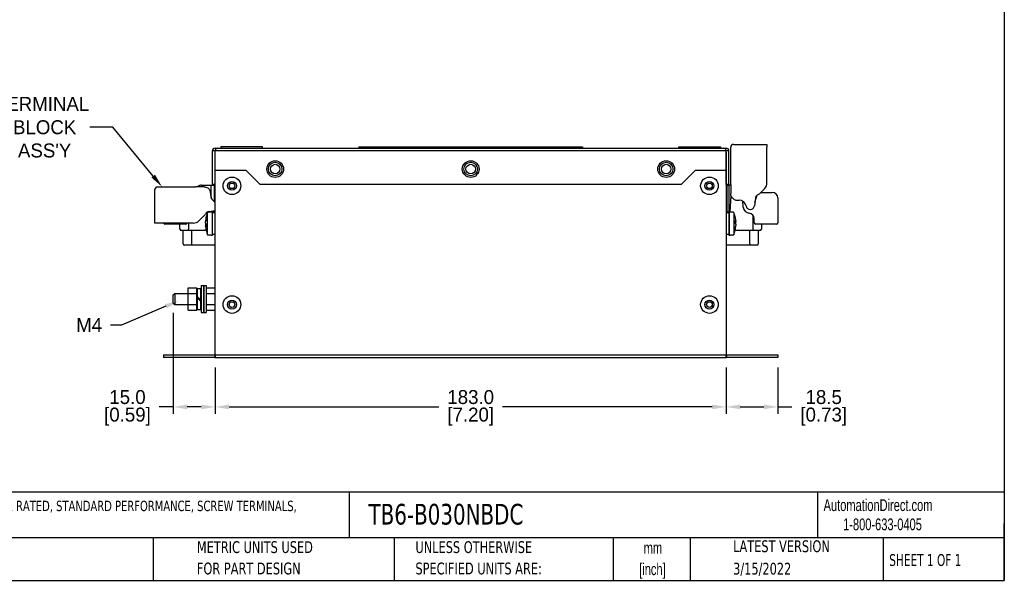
# Model space of a CAD drawing. Header units: millimetres. Extents: x 13 to 546, y 8 to 419.
# Tile 2 of 8: x 194 to 546, y 8 to 213. Entities that reach past the tile are written whole.
import ezdxf
from ezdxf import colors
from ezdxf.entities.mleader import LeaderData, LeaderLine
from ezdxf.math import Vec2, Vec3

# ---------------------------------------------------------------- set-up
doc = ezdxf.new("R2010")
doc.units = ezdxf.units.MM
doc.header["$LTSCALE"] = 2
doc.header["$PDSIZE"] = -1
for name, color, linetype in [('DIMENSIONS', 140, 'Continuous'), ('SLD-0', 179, 'Continuous'), ('TEXT', 140, 'Continuous')]:
    doc.layers.add(name, color=color, linetype=linetype)
doc.styles.add('SLDTEXTSTYLE0', font='TXT', dxfattribs={"width": 0.7})
doc.styles.add('SLDTEXTSTYLE1', font='TXT', dxfattribs={"width": 0.65})
doc.dimstyles.get("Standard").update_dxf_attribs({"dimtxt": 5, "dimasz": 5, "dimexe": 2.5, "dimexo": 3.5, "dimgap": 1, "dimtad": 0, "dimtih": 1, "dimtoh": 1, "dimdec": 1, "dimzin": 0, "dimdsep": 46, "dimtxsty": 'Standard', "dimcen": 0, "dimadec": 0, "dimazin": 0, "dimtfac": 1, "dimtdec": 1, "dimtofl": 0, "dimtmove": 0, "dimatfit": 3, "dimfxl": 0, "dimtolj": 1, "dimtzin": 0, "dimarcsym": 0})

# ---------------------------------------------------------------- blocks, each defined once
blk = doc.blocks.new('*D51')
at = {"layer": 'DEFPOINTS', "color": 0}
for p in [(248.51, 111.99), (263.51, 92.44), (248.51, 74.8)]:
    blk.add_point(p, dxfattribs=at)
at = {"layer": 'DIMENSIONS', "color": 0, "lineweight": -2}
for p, q in [((248.51, 108.49), (248.51, 72.3)), ((263.51, 88.94), (263.51, 72.3)), ((248.51, 74.8), (243.51, 74.8)), ((258.51, 74.8), (253.51, 74.8))]:
    blk.add_line(p, q, dxfattribs=at)
at = {"layer": 'DIMENSIONS', "color": 0}
for points in [[(253.51, 75.63), (253.51, 73.96), (248.51, 74.8)], [(258.51, 75.63), (258.51, 73.96), (263.51, 74.8)]]:
    blk.add_solid(points, dxfattribs=at)
at = {"layer": 'DIMENSIONS', "color": 0, "char_height": 5, "attachment_point": 5}
for s, insert in [('\\A1;15.0', (232.1, 78.3)), ('\\A1;[0.59]', (232.1, 71.3))]:
    blk.add_mtext(s, dxfattribs=dict(at, insert=insert))
blk = doc.blocks.new('*D52')
at = {"layer": 'DEFPOINTS', "color": 0}
for p in [(446.51, 92.44), (465.01, 92.44), (465.01, 74.8)]:
    blk.add_point(p, dxfattribs=at)
at = {"layer": 'DIMENSIONS', "color": 0, "lineweight": -2}
for p, q in [((446.51, 88.94), (446.51, 72.3)), ((465.01, 88.94), (465.01, 72.3)), ((451.51, 74.8), (460.01, 74.8)), ((465.01, 74.8), (470.01, 74.8))]:
    blk.add_line(p, q, dxfattribs=at)
at = {"layer": 'DIMENSIONS', "color": 0}
for points in [[(451.51, 75.63), (451.51, 73.96), (446.51, 74.8)], [(460.01, 75.63), (460.01, 73.96), (465.01, 74.8)]]:
    blk.add_solid(points, dxfattribs=at)
at = {"layer": 'DIMENSIONS', "color": 0, "char_height": 5, "attachment_point": 5}
for s, insert in [('\\A1;18.5', (481.43, 78.3)), ('\\A1;[0.73]', (481.43, 71.3))]:
    blk.add_mtext(s, dxfattribs=dict(at, insert=insert))
blk = doc.blocks.new('*D53')
at = {"layer": 'DEFPOINTS', "color": 0}
for p in [(263.51, 92.44), (446.51, 92.44), (446.51, 74.8)]:
    blk.add_point(p, dxfattribs=at)
at = {"layer": 'DIMENSIONS', "color": 0, "lineweight": -2}
for p, q in [((263.51, 88.94), (263.51, 72.3)), ((446.51, 88.94), (446.51, 72.3)), ((268.51, 74.8), (343.6, 74.8)), ((441.51, 74.8), (366.43, 74.8))]:
    blk.add_line(p, q, dxfattribs=at)
at = {"layer": 'DIMENSIONS', "color": 0}
for points in [[(268.51, 75.63), (268.51, 73.96), (263.51, 74.8)], [(441.51, 75.63), (441.51, 73.96), (446.51, 74.8)]]:
    blk.add_solid(points, dxfattribs=at)
at = {"layer": 'DIMENSIONS', "color": 0, "char_height": 5, "attachment_point": 5}
for s, insert in [('\\A1;183.0', (355.01, 78.3)), ('\\A1;[7.20]', (355.01, 71.3))]:
    blk.add_mtext(s, dxfattribs=dict(at, insert=insert))

msp = doc.modelspace()

# ---------------------------------------------------------------- linework, layer by layer
for p, q in [((263.51, 166.44), (262.51, 166.44)), ((262.51, 154.44), (262.51, 166.44)), ((263.51, 167.44), (264.51, 167.44)), ((263.56, 166.44), (263.51, 166.44)), ((263.51, 154.44), (263.51, 166.44)), ((263.51, 93.45), (263.51, 165.94)), ((263.56, 165.94), (263.51, 165.94)), ((263.56, 159.44), (263.56, 166.44)), ((446.46, 166.44), (263.56, 166.44)), ((264.51, 167.44), (445.51, 167.44)), ((315.01, 167.94), (315.01, 167.44)), ((315.01, 167.94), (318.01, 167.94)), ((318.01, 167.94), (318.01, 167.44)), ((318.01, 167.94), (392.01, 167.94)), ((392.01, 167.94), (392.01, 167.44)), ((392.01, 167.94), (395.01, 167.94)), ((395.01, 167.94), (395.01, 167.44)), ((445.51, 167.44), (446.51, 167.44)), ((446.46, 159.44), (446.46, 166.44)), ((446.51, 166.44), (446.46, 166.44)), ((446.51, 165.94), (446.46, 165.94)), ((447.51, 166.44), (446.51, 166.44)), ((446.51, 154.44), (446.51, 166.44)), ((446.51, 165.94), (446.51, 93.45)), ((447.51, 154.44), (447.51, 166.44)), ((448.11, 154.29), (448.11, 167.79)), ((449.11, 168.79), (449.41, 168.79)), ((449.41, 168.79), (461.11, 168.79)), ((461.11, 168.79), (461.11, 167.79)), ((461.11, 155.03), (461.11, 167.79)), ((274.66, 159.44), (263.56, 159.44)), ((279.66, 154.44), (274.66, 159.44)), ((435.36, 159.44), (430.36, 154.44)), ((446.46, 159.44), (435.36, 159.44)), ((241.91, 152.29), (241.91, 152.59)), ((241.91, 140.59), (241.91, 152.29)), ((242.91, 153.59), (256.41, 153.59)), ((259.51, 153.59), (256.41, 153.59)), ((257.37, 153.81), (257.35, 153.59)), ((258.55, 154.19), (262.1, 154.19)), ((262.1, 154.19), (263.27, 154.19)), ((262.1, 149.58), (262.1, 154.19)), ((263.51, 154.44), (262.51, 154.44)), ((263.27, 154.19), (263.51, 154.19)), ((263.27, 148.31), (263.27, 154.19)), ((430.36, 154.44), (279.66, 154.44)), ((447.51, 154.44), (446.51, 154.44)), ((446.51, 154.19), (446.68, 154.19)), ((446.68, 154.19), (446.68, 144.69)), ((446.68, 154.19), (447.51, 154.19)), ((447.51, 154.19), (447.51, 144.69)), ((448.11, 154.19), (447.51, 154.19)), ((448.11, 154.29), (448.11, 151.19)), ((458.56, 151.24), (460.24, 152.91)), ((261.91, 150.53), (261.91, 151.19)), ((447.96, 144.55), (448.27, 150.42)), ((450.51, 148.79), (451.18, 148.79)), ((452.63, 146.33), (452.41, 148.47)), ((456.95, 149.52), (456.6, 146.8)), ((456.77, 148.14), (457.55, 150.54)), ((458.91, 151.59), (463.01, 151.59)), ((465.01, 149.59), (465.01, 140.69)), ((261.19, 144.76), (263.51, 145.05)), ((261.47, 144.5), (261.45, 144.79)), ((262.05, 144.87), (262.06, 144.66)), ((262.06, 144.66), (262.06, 144.55)), ((262.1, 144.69), (262.1, 144.87)), ((262.1, 144.69), (263.27, 144.69)), ((262.5, 136.29), (262.5, 144.59)), ((262.51, 136.29), (262.51, 144.59)), ((263.27, 144.69), (263.27, 145.02)), ((263.27, 144.69), (263.51, 144.69)), ((446.51, 144.69), (446.68, 144.69)), ((446.68, 144.69), (447.51, 144.69)), ((447.51, 144.59), (447.51, 136.29)), ((447.52, 144.59), (447.52, 136.29)), ((257.79, 141.47), (259.47, 143.15)), ((260.06, 141.42), (260.06, 141.23)), ((260.06, 140.61), (260.06, 141.05)), ((260.81, 136.44), (260.81, 144.44)), ((449.21, 144.44), (449.21, 136.44)), ((449.97, 141.4), (449.97, 141.16)), ((449.97, 140.71), (449.97, 141.13)), ((456.11, 138.39), (456.11, 143.33)), ((456.58, 140.67), (456.51, 142.22)), ((242.91, 140.59), (241.91, 140.59)), ((255.67, 140.59), (242.91, 140.59)), ((245.51, 140.19), (245.51, 140.59)), ((252.85, 140.19), (245.51, 140.19)), ((250.91, 138.39), (250.91, 140.19)), ((253.91, 137.89), (251.41, 137.89)), ((252.01, 133.19), (252.01, 137.89)), ((252.85, 140.19), (252.85, 140.59)), ((252.95, 140.19), (252.85, 140.19)), ((253.91, 140.59), (253.91, 138.39)), ((253.91, 137.89), (253.91, 138.39)), ((260.33, 137.89), (253.91, 137.89)), ((255.01, 137.89), (255.01, 133.19)), ((260.06, 140.27), (260.06, 139.83)), ((260.06, 139.46), (260.06, 139.65)), ((456.11, 137.89), (449.7, 137.89)), ((449.97, 140.17), (449.97, 139.76)), ((449.97, 139.48), (449.97, 139.72)), ((455.01, 133.19), (455.01, 137.89)), ((456.11, 137.89), (456.11, 138.39)), ((458.61, 137.89), (456.11, 137.89)), ((457.18, 140.19), (457.08, 140.19)), ((464.51, 140.19), (457.18, 140.19)), ((458.01, 137.89), (458.01, 133.19)), ((459.11, 140.19), (459.11, 138.39)), ((446.51, 136.66), (447.51, 136.66)), ((446.51, 136.65), (447.51, 136.65)), ((255.01, 132.69), (252.51, 132.69)), ((255.01, 133.19), (255.01, 132.69)), ((263.51, 132.69), (255.01, 132.69)), ((455.01, 132.69), (446.51, 132.69)), ((455.01, 133.19), (455.01, 132.69)), ((457.51, 132.69), (455.01, 132.69)), ((253.89, 117.43), (256.99, 117.43)), ((253.89, 109.46), (253.89, 117.43)), ((256.99, 109.46), (256.99, 117.43)), ((257.19, 109.64), (257.19, 117.24)), ((257.19, 117.24), (258.39, 117.24)), ((258.39, 109.64), (258.39, 117.24)), ((258.54, 118.29), (259.34, 118.29)), ((258.54, 118.29), (258.54, 108.59)), ((259.34, 118.29), (259.34, 108.59)), ((259.45, 118.29), (260.25, 118.29)), ((259.45, 118.29), (259.45, 108.59)), ((260.25, 118.29), (260.25, 108.59)), ((260.39, 117.43), (263.49, 117.43)), ((260.39, 109.46), (260.39, 117.43)), ((263.49, 109.46), (263.49, 117.43)), ((248.51, 114.89), (249.06, 115.44)), ((248.51, 111.99), (248.51, 114.89)), ((249.06, 115.44), (253.89, 115.44)), ((249.06, 115.44), (249.06, 111.44)), ((253.89, 115.43), (256.99, 115.43)), ((256.99, 115.44), (257.19, 115.44)), ((257.19, 114.23), (258.39, 113.03)), ((257.19, 113.73), (258.39, 112.53)), ((258.39, 115.44), (258.54, 115.44)), ((259.34, 115.44), (259.45, 115.44)), ((260.39, 115.43), (263.49, 115.43)), ((248.51, 111.99), (249.06, 111.44)), ((249.06, 111.44), (253.89, 111.44)), ((253.89, 111.45), (256.99, 111.45)), ((253.89, 109.46), (256.99, 109.46)), ((256.99, 111.44), (257.19, 111.44)), ((257.19, 109.64), (258.39, 109.64)), ((258.39, 111.44), (258.54, 111.44)), ((259.34, 111.44), (259.45, 111.44)), ((260.39, 111.45), (263.49, 111.45)), ((260.39, 109.46), (263.49, 109.46)), ((258.54, 108.59), (259.34, 108.59)), ((259.45, 108.59), (260.25, 108.59)), ((245.01, 93.44), (250.01, 93.44)), ((245.01, 93.44), (245.01, 92.44)), ((250.01, 92.44), (245.01, 92.44)), ((250.01, 93.44), (263.41, 93.44)), ((263.41, 92.44), (250.01, 92.44)), ((263.41, 93.44), (263.41, 92.44)), ((263.51, 93.44), (263.41, 93.44)), ((263.41, 92.44), (263.51, 92.44)), ((263.51, 93.45), (446.51, 93.45)), ((263.51, 93.45), (263.51, 92.44)), ((263.51, 92.44), (446.51, 92.44)), ((446.51, 92.44), (446.51, 93.45)), ((446.61, 93.44), (446.51, 93.44)), ((446.51, 92.44), (446.61, 92.44)), ((446.61, 93.44), (465.01, 93.44)), ((446.61, 93.44), (446.61, 92.44)), ((465.01, 92.44), (446.61, 92.44)), ((465.01, 93.44), (465.01, 92.44))]:
    msp.add_line(p, q)
for points in [[(265.51, 167.44), (280.51, 167.44), (280.51, 167.94), (265.51, 167.94)], [(444.51, 167.44), (429.51, 167.44), (429.51, 167.94), (444.51, 167.94)]]:
    msp.add_lwpolyline(points, close=True)
at = {"flags": 128}
for points in [[(257.12, 153.59), (257.33, 153.78), (257.37, 153.81)], [(260.06, 139.83), (260.08, 139.69), (260.08, 139.65)]]:
    msp.add_lwpolyline(points, dxfattribs=at)
for centre, radius in [((285.01, 159.94), 3), ((285.01, 159.94), 2.42), ((355.01, 159.94), 3), ((355.01, 159.94), 2.42), ((425.01, 159.94), 3), ((425.01, 159.94), 2.42), ((285.01, 159.94), 1.7), ((355.01, 159.94), 1.7), ((425.01, 159.94), 1.7), ((269.51, 153.94), 3.15), ((269.51, 153.94), 1.6), ((440.51, 153.94), 3.15), ((440.51, 153.94), 1.6), ((269.51, 153.94), 1), ((440.51, 153.94), 1), ((269.51, 111.44), 3.15), ((269.51, 111.44), 1.6), ((440.51, 111.44), 3.15), ((440.51, 111.44), 1.6), ((269.51, 111.44), 1), ((440.51, 111.44), 1)]:
    msp.add_circle(centre, radius)
for centre, radius, start, end in [((263.51, 166.44), 1, 90, 180), ((264.51, 166.44), 1, 90, 180), ((445.51, 166.44), 1, 0, 90), ((446.51, 166.44), 1, 0, 90), ((449.11, 167.79), 1, 90, 180), ((242.91, 152.59), 1, 90, 180), ((258.55, 152.19), 2, 90, 125.9271), ((259.51, 151.19), 2.4, 0, 27.2796), ((458.11, 155.03), 3, 315, 360), ((264.41, 150.53), 2.5, 180, 248.8998), ((450.51, 151.19), 2.4, 242.7204, 270), ((451.18, 146.29), 2.5, 10.0787, 90), ((458.44, 149.33), 1.5, 116.3983, 172.6866), ((456.44, 153.36), 3, 296.3983, 315), ((463.01, 149.59), 2, 0, 90), ((261.38, 143.27), 1.5, 97.3134, 153.6017), ((264.5, 144.69), 1.23, 179.7845, 201.142), ((445.52, 144.69), 1.16, 337.2999, 0.1634), ((455.11, 146.59), 2.5, 185.9316, 262.3377), ((455.11, 146.99), 1.5, 190.0787, 352.6866), ((255.67, 143.59), 3, 270, 315), ((257.35, 145.27), 3, 315, 333.6017), ((269.11, 140.62), 9.08, 167.8675, 174.9503), ((269.11, 140.25), 9.08, 167.8676, 174.9504), ((270.42, 140.44), 10.41, 157.3919, 172.1341), ((261.69, 142.35), 1.47, 172.7322, 187.2678), ((439.6, 140.44), 10.41, 10.7636, 22.6081), ((448.98, 140.84), 1.04, 18.0826, 37.9246), ((439.37, 140.98), 10.44, 357.2729, 2.7271), ((440.31, 140.58), 9.69, 4.8817, 10.7652), ((454.51, 142.13), 2, 2.5004, 82.3377), ((245.51, 140.69), 0.5, 191.537, 270), ((251.41, 138.39), 0.5, 180, 270), ((252.95, 140.69), 0.5, 270, 348.463), ((261.66, 140.99), 1.64, 193.1919, 209.3894), ((261.54, 139.93), 1.52, 160.3434, 167.1097), ((261.66, 140.03), 1.64, 193.1917, 209.3896), ((269.08, 140.26), 9.06, 185.0462, 187.867), ((270.42, 140.44), 10.41, 187.8659, 202.6081), ((269.98, 139.7), 9.76, 177.1796, 182.8204), ((439.6, 140.44), 10.41, 337.3919, 349.2364), ((448.98, 139.85), 1.04, 18.0822, 37.925), ((440.31, 140.58), 9.69, 348.2597, 355.1184), ((440.31, 140.31), 9.69, 348.2598, 355.1184), ((449.02, 138.47), 0.793, 350.0923, 9.9077), ((449.02, 141.02), 0.99, 324.6405, 342.2118), ((457.08, 140.69), 0.5, 182.5004, 270), ((458.61, 138.39), 0.5, 270, 360), ((464.51, 140.69), 0.5, 270, 360), ((252.51, 133.19), 0.5, 180, 270), ((457.51, 133.19), 0.5, 270, 360)]:
    msp.add_arc(centre, radius, start, end)
for points, knots in [([(257.13, 153.59), (257.17, 153.64), (257.24, 153.72), (257.33, 153.78), (257.37, 153.81)], [0, 0, 0, 0, 0.555219, 1, 1, 1, 1]), ([(259.51, 153.59), (259.52, 153.59), (259.72, 153.59), (260.19, 153.53), (260.81, 153.25), (261.34, 152.8), (261.55, 152.45), (261.65, 152.29)], [0, 0, 0, 0, 0.003302, 0.253804, 0.584152, 0.818551, 1, 1, 1, 1]), ([(449.41, 149.06), (449.26, 149.15), (448.91, 149.37), (448.45, 149.89), (448.17, 150.52), (448.11, 150.99), (448.11, 151.19), (448.11, 151.19)], [0, 0, 0, 0, 0.18145, 0.415848, 0.746197, 0.996698, 1, 1, 1, 1]), ([(262.06, 144.66), (262.07, 144.67), (262.08, 144.68), (262.1, 144.69), (262.1, 144.69)], [0, 0, 0, 0, 0.851467, 1, 1, 1, 1]), ([(262.25, 144.57), (262.22, 144.59), (262.16, 144.63), (262.09, 144.65), (262.06, 144.66)], [0, 0, 0, 0, 0.52014, 1, 1, 1, 1]), ([(447.51, 144.69), (447.51, 144.69), (447.41, 144.59), (447.26, 144.42), (447.07, 144.29), (447, 144.24)], [0, 0, 0, 0, 0.009268, 0.629719, 1, 1, 1, 1])]:
    msp.add_open_spline(points, degree=3, knots=knots)
for points in [[(262.5, 144.59), (260.81, 144.44)], [(262.51, 144.59), (262.5, 144.59)], [(447.52, 144.59), (447.51, 144.59)], [(449.21, 144.44), (447.52, 144.59)], [(263.51, 144.24), (262.51, 144.24)], [(262.68, 144.24), (262.61, 144.3)], [(447.51, 144.24), (446.51, 144.24)], [(449.8, 141.16), (449.97, 141.16)], [(449.8, 141.12), (449.97, 141.13)], [(260.06, 140.27), (260.23, 140.27)], [(449.97, 140.71), (449.8, 140.72)], [(260.81, 136.44), (262.5, 136.29)], [(262.5, 136.29), (262.51, 136.29)], [(262.51, 136.64), (263.51, 136.64)], [(447.51, 136.29), (447.52, 136.29)], [(447.52, 136.29), (449.21, 136.44)]]:
    msp.add_open_spline(points, degree=1)
at = {"layer": 'TEXT'}
for p, q in [((546.1, 419.1), (546.1, 12.7)), ((546.1, 44.25), (12.7, 44.25)), ((311.52, 44.25), (311.52, 27.94)), ((479.15, 44.25), (479.15, 27.94)), ((546.1, 12.7), (546.1, 33.02)), ((546.1, 27.94), (12.7, 27.94)), ((241.29, 27.94), (241.29, 12.7)), ((327.56, 27.94), (327.56, 12.7)), ((406.05, 27.94), (406.05, 12.7)), ((433.62, 27.94), (433.62, 12.7)), ((502.7, 27.94), (502.7, 12.7)), ((12.7, 12.7), (546.1, 12.7))]:
    msp.add_line(p, q, dxfattribs=at)

# ---------------------------------------------------------------- texts
at = {"layer": 'SLD-0', "char_height": 4.2333, "attachment_point": 1, "style": 'SLDTEXTSTYLE0'}
for s, insert in [('AutomationDirect.com', (481.39, 41.75)), ('1-800-633-0405', (488.38, 34.87))]:
    msp.add_mtext(s, dxfattribs=dict(at, insert=insert))
at = {"layer": 'TEXT'}
for s, insert, char_height, attachment_point, style in [('{\\fVerdana|b0|i0|c0|p34;LS ELECTRIC EMI INPUT FILTER 550 VAC, 3-PHASE, 30A, PANEL MOUNT, EMI/RFI FILTERING, DRIVE RATED, STANDARD PERFORMANCE, SCREW TERMINALS,\\PFOR USE WITH 1-PHASE OR 3-PHASE AC DRIVES}', (16.24, 41.22), 3.71368, 1, 'SLDTEXTSTYLE0'), ('{\\fVerdana|b0|i0|c0|p34;\\W0.7;TB6-B030NBDC}', (318.42, 40.1), 7.4083, 1, 'SLDTEXTSTYLE1'), ('{\\fVerdana|b0|i0|c0|p34;METRIC UNITS USED}', (256.96, 26.73), 4.2333, 1, 'SLDTEXTSTYLE0'), ('{\\fVerdana|b0|i0|c0|p34;UNLESS OTHERWISE}', (335.22, 26.73), 4.2333, 1, 'SLDTEXTSTYLE0'), ('mm', (420.26, 26.47), 4.233, 2, 'SLDTEXTSTYLE0'), ('{\\fVerdana|b0|i0|c0|p34;LATEST VERSION}', (466.32, 27.04), 4.2333, 2, 'SLDTEXTSTYLE0'), ('{\\fVerdana|b0|i0|c0|p34;SHEET 1 OF 1}', (504.88, 22.1), 4.2333, 1, 'SLDTEXTSTYLE1'), ('{\\fVerdana|b0|i0|c0|p34;FOR PART DESIGN}', (256.96, 19.08), 4.2333, 1, 'SLDTEXTSTYLE0'), ('{\\fVerdana|b0|i0|c0|p34;SPECIFIED UNITS ARE:}', (335.22, 19.08), 4.2333, 1, 'SLDTEXTSTYLE0'), ('[inch]', (420.09, 18.82), 4.233, 2, 'SLDTEXTSTYLE0'), ('{\\fVerdana|b0|i0|c0|p34;3/15/2022}', (459.4, 19.01), 4.2333, 2, 'SLDTEXTSTYLE0')]:
    msp.add_mtext(s, dxfattribs=dict(at, insert=insert, char_height=char_height, attachment_point=attachment_point, style=style))

# ---------------------------------------------------------------- dimensions: what is measured, and where the dimension line sits
at = {"layer": 'DIMENSIONS'}
for base, p1, p2, picture, middle in [((248.51, 74.8), (263.51, 92.44), (248.51, 111.99), '*D51', (232.1, 74.8)), ((446.51, 74.8), (263.51, 92.44), (446.51, 92.44), '*D53', (355.01, 74.8)), ((465.01, 74.8), (446.51, 92.44), (465.01, 92.44), '*D52', (481.43, 74.8))]:
    dim = msp.add_linear_dim(base=base, p1=p1, p2=p2, dimstyle='Standard', override={"dimpost": '\\X'}, dxfattribs=at)
    dim.commit()
    dim.dimension.update_dxf_attribs({"geometry": picture, "text_midpoint": middle})

# ---------------------------------------------------------------- leaders
ml = msp.add_multileader_mtext('Standard', dxfattribs=at)
ml.set_content("TERMINAL\\P BLOCK\\P ASS'Y", color=256)
ml.set_leader_properties()
ml.build(insert=Vec2(0, 0))
ml.multileader.update_dxf_attribs({"text_left_attachment_type": 2, "text_right_attachment_type": 2, "dogleg_length": 4, "arrow_head_size": 5})
ctx = ml.context
ctx.base_point, ctx.char_height, ctx.arrow_head_size, ctx.landing_gap_size, ctx.plane_origin = Vec3(180.18, 174.92), 5, 5, 3, Vec3(244.5, 153.59)
ctx.left_attachment, ctx.right_attachment, ctx.text_align_type = 2, 2, 1
notes = []
notes.append((ctx, [(0, (1, 1, 0), (226.84, 174.92), (-1, 0), 8.17, [(0, [(244.5, 153.59)], 0, [])])]))
ctx.mtext.insert, ctx.mtext.alignment, ctx.mtext.flow_direction = Vec3(201.51, 185.76), 2, 5
ml = msp.add_multileader_mtext('Standard', dxfattribs=at)
ml.set_content('M4', color=256)
ml.set_leader_properties()
ml.build(insert=Vec2(0, 0))
ml.multileader.update_dxf_attribs({"text_left_attachment_type": 2, "text_right_attachment_type": 2, "dogleg_length": 4, "arrow_head_size": 5})
ctx = ml.context
ctx.base_point, ctx.char_height, ctx.arrow_head_size, ctx.landing_gap_size, ctx.plane_origin = Vec3(211.68, 104.09), 5, 5, 3, Vec3(250.48, 112.8)
ctx.left_attachment, ctx.right_attachment, ctx.text_align_type = 2, 2, 2
notes.append((ctx, [(1, (1, 1, 0), (230.01, 104.09), (-1, 0), 4, [(0, [(250.48, 112.8)], 0, [])])]))
ctx.mtext.insert, ctx.mtext.alignment, ctx.mtext.flow_direction = Vec3(223.01, 106.59), 3, 5
for ctx, leaders in notes:
    for number, flags, end, landing, length, lines in leaders:
        leader = LeaderData()
        leader.index, (leader.has_last_leader_line, leader.has_dogleg_vector, leader.attachment_direction) = number, flags
        leader.last_leader_point, leader.dogleg_vector, leader.dogleg_length = Vec3(end), Vec3(landing), length
        for number, points, colour, breaks in lines:
            line = LeaderLine()
            line.index, line.vertices, line.color, line.breaks = number, Vec3.list(points), colors.encode_raw_color(colour), breaks
            leader.lines.append(line)
        ctx.leaders.append(leader)

doc.saveas('drawing.dxf')
